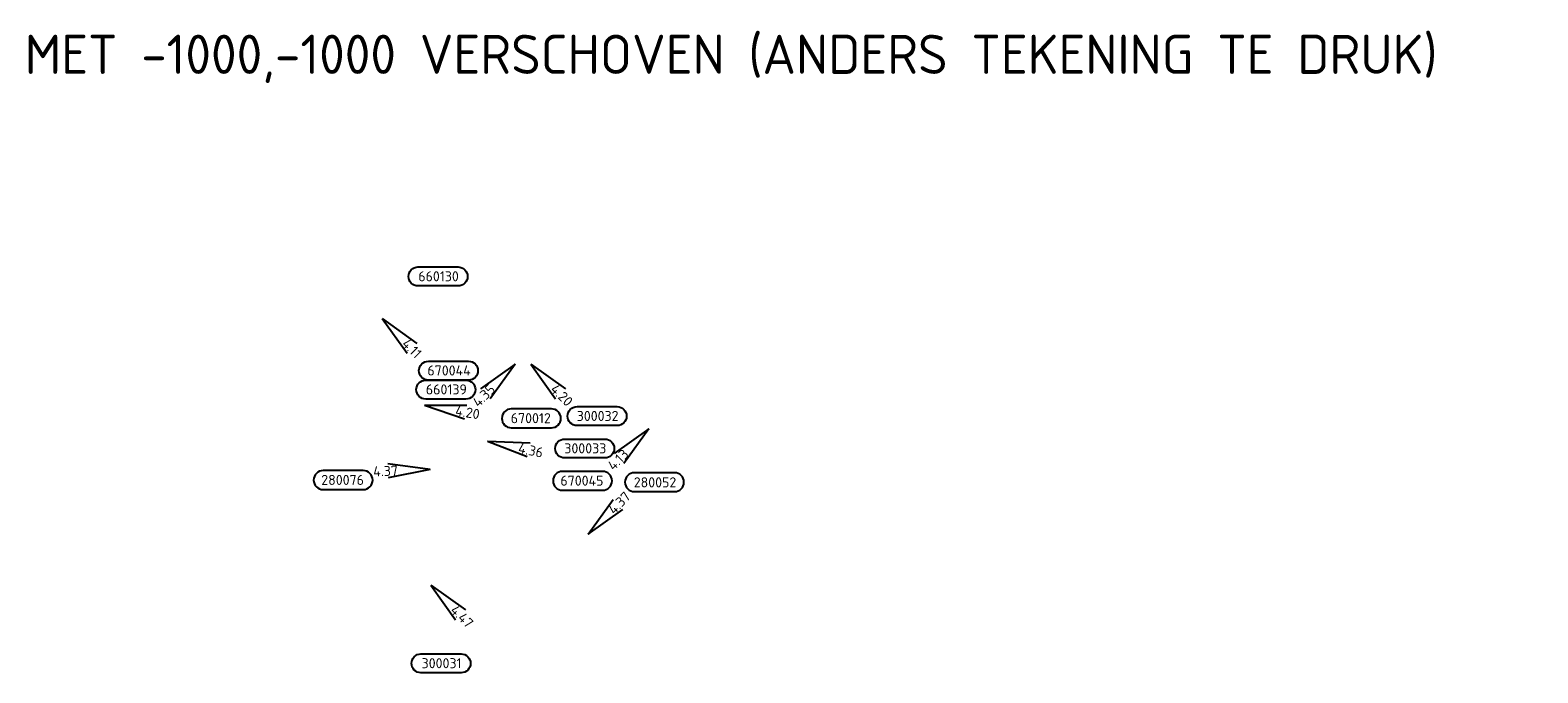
# Model space of a CAD drawing. Header units: metres. Extents: x 153343 to 157271, y 461673 to 467005.
# Tile 1 of 191: x 153875 to 154077, y 461673 to 461759. Entities that reach past the tile are written whole.
import ezdxf
from ezdxf.enums import TextEntityAlignment as Align

# ---------------------------------------------------------------- set-up
doc = ezdxf.new("R2010")
doc.units = ezdxf.units.M
doc.header["$LTSCALE"] = 0.75
doc.layers.get('0').update_dxf_attribs({"lineweight": 25})
doc.layers.add('B-OI-RI-GWA_PUTNUMMER-S @ 0.75', color=11, linetype='Continuous', lineweight=25)
doc.layers.add('B-OI-RI-T70', color=4, linetype='Continuous', lineweight=70)
doc.layers.add('B-OI-RI-HWA_PUTNUMMER-S @ 0.75', color=151, linetype='Continuous')
doc.styles.add('NLCS-ISO', font='isocpeur.ttf')
doc.styles.add('NLCS-ISO-M750-T70', font='NLCS-ISO.ttf', dxfattribs={"height": 5.25})

# ---------------------------------------------------------------- blocks, each defined once
blk = doc.blocks.new('*U297')
for q in [(-7.6, -5.83), (-5.83, -7.6)]:
    blk.add_line((-1.41, -1.41), q)
blk.add_lwpolyline([(-16.81, -12.39), (-9.65, -12.39, 1), (-9.65, -9.01), (-16.81, -9.01, 1)], format="xyb", close=True)
at = {"ltscale": 0.1, "style": 'NLCS-ISO'}
blk.add_attdef('PUTHGT', text='', height=1.8, rotation=45, dxfattribs=at).set_placement((-8.44, -8.48), align=Align.MIDDLE_LEFT)
blk.add_attdef('PUTNR', text='', height=1.8, dxfattribs=at).set_placement((-13.33, -8.87), align=Align.MIDDLE_CENTER)
blk = doc.blocks.new('*U273')
for q in [(5.83, -7.6), (7.6, -5.83)]:
    blk.add_line((1.41, -1.41), q)
blk.add_lwpolyline([(16.81, -12.39), (9.65, -12.39, -1), (9.65, -9.01), (16.81, -9.01, -1)], format="xyb", close=True)
at = {"ltscale": 0.1, "style": 'NLCS-ISO'}
blk.add_attdef('PUTHGT', text='', height=1.8, rotation=315, dxfattribs=at).set_placement((5.39, -5.43), align=Align.MIDDLE_LEFT)
blk.add_attdef('PUTNR', text='', height=1.8, dxfattribs=at).set_placement((13.33, -8.87), align=Align.MIDDLE_CENTER)
blk = doc.blocks.new('*U1135')
for q in [(-7.6, -5.83), (-5.83, -7.6)]:
    blk.add_line((-1.41, -1.41), q)
blk.add_lwpolyline([(-2.08, -12.79), (5.08, -12.79, 1), (5.08, -9.41), (-2.08, -9.41, 1)], format="xyb", close=True)
at = {"ltscale": 0.1, "style": 'NLCS-ISO'}
blk.add_attdef('PUTHGT', text='', height=1.8, rotation=45, dxfattribs=at).set_placement((-8.44, -8.48), align=Align.MIDDLE_LEFT)
blk.add_attdef('PUTNR', text='', height=1.8, dxfattribs=at).set_placement((1.4, -9.27), align=Align.MIDDLE_CENTER)
blk = doc.blocks.new('*U1103')
for q in [(5.83, -7.6), (7.6, -5.83)]:
    blk.add_line((1.41, -1.41), q)
blk.add_lwpolyline([(14.94, 4.43), (7.78, 4.43, -1), (7.78, 7.82), (14.94, 7.82, -1)], format="xyb", close=True)
at = {"ltscale": 0.1, "style": 'NLCS-ISO'}
blk.add_attdef('PUTNR', text='', height=1.8, dxfattribs=at).set_placement((11.46, 7.96), align=Align.MIDDLE_CENTER)
blk.add_attdef('PUTHGT', text='', height=1.8, rotation=315, dxfattribs=at).set_placement((5.39, -5.43), align=Align.MIDDLE_LEFT)
blk = doc.blocks.new('*U1104')
for q in [(9.58, -0.32), (9.17, -2.78)]:
    blk.add_line((1.97, -0.33), q)
blk.add_lwpolyline([(9.39, 0.75), (2.23, 0.75, -1), (2.23, 4.14), (9.39, 4.14, -1)], format="xyb", close=True)
at = {"ltscale": 0.1, "style": 'NLCS-ISO'}
blk.add_attdef('PUTNR', text='', height=1.8, dxfattribs=at).set_placement((5.91, 4.28), align=Align.MIDDLE_CENTER)
blk.add_attdef('PUTHGT', text='', height=1.8, rotation=350.6157, dxfattribs=at).set_placement((7.54, -1.27), align=Align.MIDDLE_LEFT)
blk = doc.blocks.new('*U247')
for q in [(5.83, -7.6), (7.6, -5.83)]:
    blk.add_line((1.41, -1.41), q)
blk.add_lwpolyline([(16.81, -12.39), (9.65, -12.39, -1), (9.65, -9.01), (16.81, -9.01, -1)], format="xyb", close=True)
at = {"ltscale": 0.1, "style": 'NLCS-ISO'}
blk.add_attdef('PUTHGT', text='', height=1.8, rotation=315, dxfattribs=at).set_placement((5.39, -5.43), align=Align.MIDDLE_LEFT)
blk.add_attdef('PUTNR', text='', height=1.8, dxfattribs=at).set_placement((13.33, -8.87), align=Align.MIDDLE_CENTER)
blk = doc.blocks.new('*U1107')
for q in [(9.04, -3.18), (9.55, -0.73)]:
    blk.add_line((1.96, -0.41), q)
blk.add_lwpolyline([(22.88, -3.42), (15.72, -3.42, -1), (15.72, -0.03), (22.88, -0.03, -1)], format="xyb", close=True)
at = {"ltscale": 0.1, "style": 'NLCS-ISO'}
blk.add_attdef('PUTNR', text='', height=1.8, dxfattribs=at).set_placement((19.4, 0.11), align=Align.MIDDLE_CENTER)
blk.add_attdef('PUTHGT', text='', height=1.8, rotation=348.1105, dxfattribs=at).set_placement((7.48, -1.6), align=Align.MIDDLE_LEFT)
blk = doc.blocks.new('*U1101')
for q in [(5.83, -7.6), (7.6, -5.83)]:
    blk.add_line((1.41, -1.41), q)
blk.add_lwpolyline([(6.81, -17.08), (-0.35, -17.08, -1), (-0.35, -13.7), (6.81, -13.7, -1)], format="xyb", close=True)
at = {"ltscale": 0.1, "style": 'NLCS-ISO'}
blk.add_attdef('PUTHGT', text='', height=1.8, rotation=315, dxfattribs=at).set_placement((5.39, -5.43), align=Align.MIDDLE_LEFT)
blk.add_attdef('PUTNR', text='', height=1.8, dxfattribs=at).set_placement((3.33, -13.56), align=Align.MIDDLE_CENTER)
blk = doc.blocks.new('*U1075')
for q in [(-9.53, 0.97), (-9.46, -1.53)]:
    blk.add_line((-2, -0.06), q)
blk.add_lwpolyline([(-21.09, -3.63), (-13.93, -3.63, 1), (-13.93, -0.24), (-21.09, -0.24, 1)], format="xyb", close=True)
at = {"ltscale": 0.1, "style": 'NLCS-ISO'}
blk.add_attdef('PUTNR', text='', height=1.8, dxfattribs=at).set_placement((-17.61, -0.1), align=Align.MIDDLE_CENTER)
blk.add_attdef('PUTHGT', text='', height=1.8, rotation=1.6759, dxfattribs=at).set_placement((-11.96, -0.38), align=Align.MIDDLE_LEFT)
blk = doc.blocks.new('*U298')
for q in [(5.83, 7.6), (7.6, 5.83)]:
    blk.add_line((1.41, 1.41), q)
blk.add_lwpolyline([(16.81, 12.39), (9.65, 12.39, 1), (9.65, 9.01), (16.81, 9.01, 1)], format="xyb", close=True)
at = {"ltscale": 0.1, "style": 'NLCS-ISO'}
blk.add_attdef('PUTHGT', text='', height=1.8, rotation=45, dxfattribs=at).set_placement((5.39, 5.43), align=Align.MIDDLE_LEFT)
blk.add_attdef('PUTNR', text='', height=1.8, dxfattribs=at).set_placement((13.33, 10.67), align=Align.MIDDLE_CENTER)

msp = doc.modelspace()

# ---------------------------------------------------------------- block references
at = {"layer": 'B-OI-RI-GWA_PUTNUMMER-S @ 0.75', "color": 0, "transparency": 33554610}
ref = msp.add_blockref('*U1103', (153920.9, 461721.2), dxfattribs=dict(at, xscale=0.75, yscale=0.75, zscale=0.75))
ref.add_attrib('PUTNR', '660130', dxfattribs={"layer": '0', "ltscale": 0.1, "height": 1.35, "style": 'NLCS-ISO'}).set_placement((153929.49, 461725.82), align=Align.MIDDLE_CENTER)
ref.add_attrib('PUTHGT', '4.11', dxfattribs={"layer": '0', "ltscale": 0.1, "height": 1.35, "rotation": 315, "style": 'NLCS-ISO'}).set_placement((153924.94, 461717.13), align=Align.MIDDLE_LEFT)
ref = msp.add_blockref('*U273', (153920.9, 461721.2), dxfattribs=dict(at, xscale=0.75, yscale=0.75, zscale=0.75))
ref.add_attrib('PUTNR', '670044', dxfattribs={"layer": '0', "ltscale": 0.1, "height": 1.35, "style": 'NLCS-ISO'}).set_placement((153930.9, 461713.2), align=Align.MIDDLE_CENTER)
ref.add_attrib('PUTHGT', '4.11', dxfattribs={"layer": '0', "ltscale": 0.1, "height": 1.35, "rotation": 315, "style": 'NLCS-ISO'}).set_placement((153924.94, 461717.13), align=Align.MIDDLE_LEFT)
ref = msp.add_blockref('*U1104', (153926.11, 461708.8), dxfattribs=dict(at, xscale=0.75, yscale=0.75, zscale=0.75))
ref.add_attrib('PUTNR', '660139', dxfattribs={"layer": '0', "ltscale": 0.1, "height": 1.35, "style": 'NLCS-ISO'}).set_placement((153930.54, 461710.66), align=Align.MIDDLE_CENTER)
ref.add_attrib('PUTHGT', '4.20', dxfattribs={"layer": '0', "ltscale": 0.1, "height": 1.35, "rotation": 350.6157, "style": 'NLCS-ISO'}).set_placement((153931.77, 461707.84), align=Align.MIDDLE_LEFT)
ref = msp.add_blockref('*U297', (153958.7, 461706.44), dxfattribs=dict(at, xscale=0.75, yscale=0.75, zscale=0.75))
ref.add_attrib('PUTNR', '670045', dxfattribs={"layer": '0', "ltscale": 0.1, "height": 1.35, "style": 'NLCS-ISO'}).set_placement((153948.7, 461698.44), align=Align.MIDDLE_CENTER)
ref.add_attrib('PUTHGT', '4.13', dxfattribs={"layer": '0', "ltscale": 0.1, "height": 1.35, "rotation": 45, "style": 'NLCS-ISO'}).set_placement((153952.46, 461700.17), align=Align.MIDDLE_LEFT)
ref = msp.add_blockref('*U1075', (153929.85, 461699.97), dxfattribs=dict(at, xscale=0.75, yscale=0.75, zscale=0.75))
ref.add_attrib('PUTNR', '280076', dxfattribs={"layer": '0', "ltscale": 0.1, "height": 1.35, "style": 'NLCS-ISO'}).set_placement((153916.64, 461698.54), align=Align.MIDDLE_CENTER)
ref.add_attrib('PUTHGT', '4.37', dxfattribs={"layer": '0', "ltscale": 0.1, "height": 1.35, "rotation": 1.6759, "style": 'NLCS-ISO'}).set_placement((153920.74, 461699.68), align=Align.MIDDLE_LEFT)
at = {"layer": 'B-OI-RI-GWA_PUTNUMMER-S @ 0.75', "color": 0, "transparency": 33554610, "xscale": 0.75, "yscale": 0.75, "zscale": 0.75}
msp.add_blockref('*U298', (153948.49, 461690.21), dxfattribs=at).add_auto_attribs({'PUTNR': '280052', 'PUTHGT': '4.37'})
at = {"layer": 'B-OI-RI-HWA_PUTNUMMER-S @ 0.75', "color": 0, "transparency": 33554610}
ref = msp.add_blockref('*U1135', (153940.8, 461715.11), dxfattribs=dict(at, xscale=0.75, yscale=0.75, zscale=0.75))
ref.add_attrib('PUTNR', '670012', dxfattribs={"layer": '0', "ltscale": 0.1, "height": 1.35, "style": 'NLCS-ISO'}).set_placement((153941.85, 461706.81), align=Align.MIDDLE_CENTER)
ref.add_attrib('PUTHGT', '4.35', dxfattribs={"layer": '0', "ltscale": 0.1, "height": 1.35, "rotation": 45, "style": 'NLCS-ISO'}).set_placement((153934.37, 461708.65), align=Align.MIDDLE_LEFT)
ref = msp.add_blockref('*U247', (153940.8, 461715.11), dxfattribs=dict(at, xscale=0.75, yscale=0.75, zscale=0.75))
ref.add_attrib('PUTNR', '300032', dxfattribs={"layer": '0', "ltscale": 0.1, "height": 1.35, "style": 'NLCS-ISO'}).set_placement((153950.8, 461707.11), align=Align.MIDDLE_CENTER)
ref.add_attrib('PUTHGT', '4.20', dxfattribs={"layer": '0', "ltscale": 0.1, "height": 1.35, "rotation": 315, "style": 'NLCS-ISO'}).set_placement((153944.84, 461711.04), align=Align.MIDDLE_LEFT)
ref = msp.add_blockref('*U1107', (153934.6, 461704.04), dxfattribs=dict(at, xscale=0.75, yscale=0.75, zscale=0.75))
ref.add_attrib('PUTNR', '300033', dxfattribs={"layer": '0', "ltscale": 0.1, "height": 1.35, "style": 'NLCS-ISO'}).set_placement((153949.15, 461702.77), align=Align.MIDDLE_CENTER)
ref.add_attrib('PUTHGT', '4.36', dxfattribs={"layer": '0', "ltscale": 0.1, "height": 1.35, "rotation": 348.1105, "style": 'NLCS-ISO'}).set_placement((153940.21, 461702.84), align=Align.MIDDLE_LEFT)
ref = msp.add_blockref('*U1101', (153927.4, 461685.5), dxfattribs=dict(at, xscale=0.75, yscale=0.75, zscale=0.75))
ref.add_attrib('PUTNR', '300031', dxfattribs={"layer": '0', "ltscale": 0.1, "height": 1.35, "style": 'NLCS-ISO'}).set_placement((153929.9, 461673.98), align=Align.MIDDLE_CENTER)
ref.add_attrib('PUTHGT', '4.47', dxfattribs={"layer": '0', "ltscale": 0.1, "height": 1.35, "rotation": 315, "style": 'NLCS-ISO'}).set_placement((153931.44, 461681.43), align=Align.MIDDLE_LEFT)

# ---------------------------------------------------------------- texts
at = {"layer": 'B-OI-RI-T70', "style": 'NLCS-ISO-M750-T70'}
msp.add_text('MET -1000,-1000 VERSCHOVEN (ANDERS TEKENING TE DRUK)', height=5.25, dxfattribs=at).set_placement((153874.06, 461752.94))

doc.saveas('drawing.dxf')
